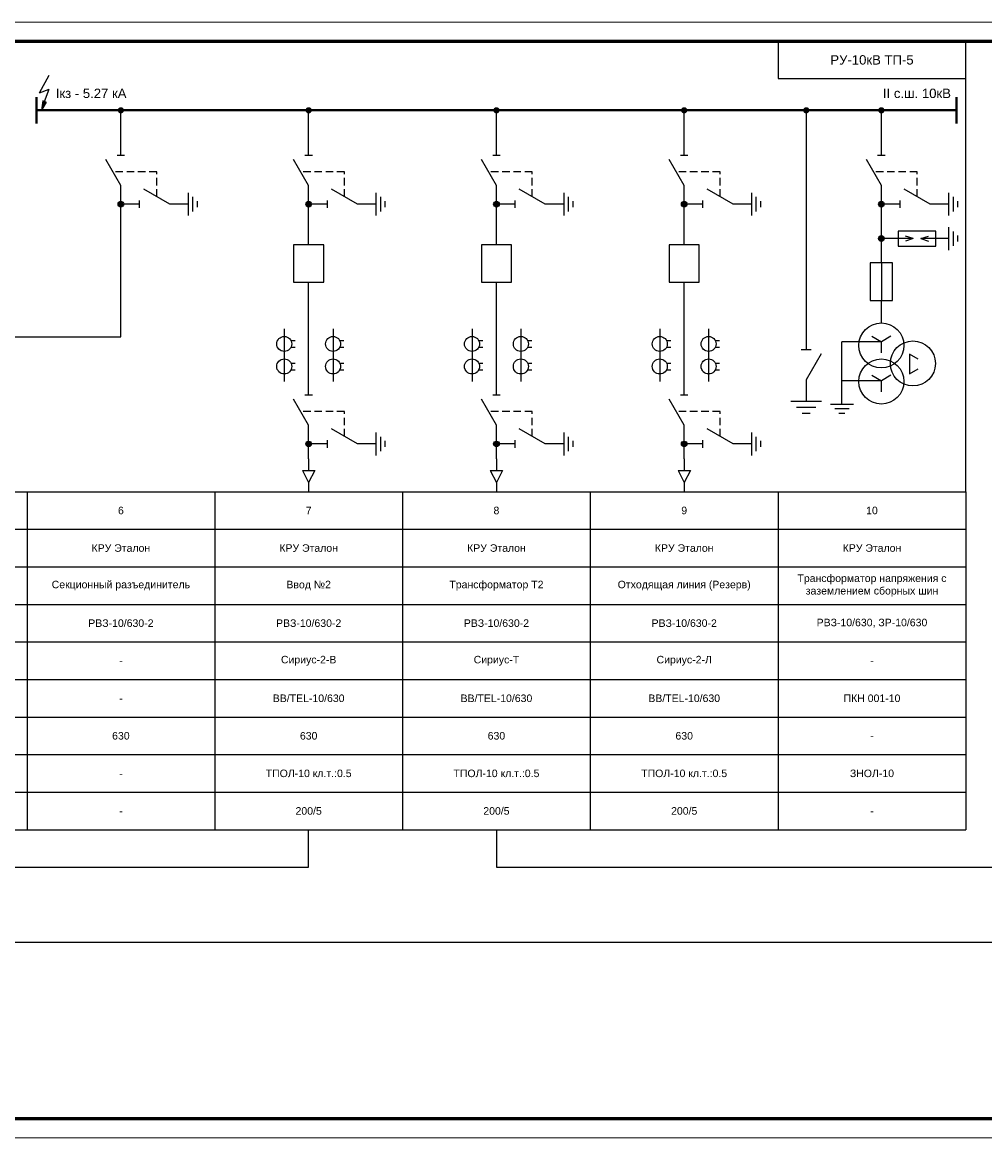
# Model space of a CAD drawing. Header units: millimetres. Extents: x 523209 to 536718, y -48289 to -47398.
# Tile 13 of 116: x 526923 to 527179, y -47992 to -47695. Entities that reach past the tile are written whole.
import ezdxf
from ezdxf.enums import TextEntityAlignment as Align

# ---------------------------------------------------------------- set-up
doc = ezdxf.new("R2010")
doc.units = ezdxf.units.MM
doc.linetypes.add('DASHED', pattern=[19.05, 12.7, -6.35])
doc.linetypes.add('JIS_02_2.0', pattern=[3, 2, -1])
for name, color, linetype, lineweight in [('ВК-линия контур', 132, 'Continuous', 15), ('ВК-линия толстая', 30, 'Continuous', 60), ('ВК-Текст', 1, 'Continuous', 30), ('электрика', 1, 'Continuous', 40)]:
    doc.layers.add(name, color=color, linetype=linetype, lineweight=lineweight)
doc.styles.get("Standard").update_dxf_attribs({"font": 'arial.ttf'})

# ---------------------------------------------------------------- blocks, each defined once
blk = doc.blocks.new('*T363')
at = {"layer": 'электрика', "color": 0, "linetype": 'ByBlock', "lineweight": -2, "ltscale": 0.5, "transparency": 16777216}
for p, q in [((0, 0), (50, 0)), ((0, 0), (0, -90)), ((50, 0), (50, -90)), ((0, -10), (50, -10)), ((0, -20), (50, -20)), ((0, -30), (50, -30)), ((0, -40), (50, -40)), ((0, -50), (50, -50)), ((0, -60), (50, -60)), ((0, -70), (50, -70)), ((0, -80), (50, -80)), ((0, -90), (50, -90))]:
    blk.add_line(p, q, dxfattribs=at)
at = {"layer": 'электрика', "color": 0, "lineweight": 0, "ltscale": 0.5, "transparency": 16777216, "char_height": 2, "width": 47.2559, "attachment_point": 5}
for s, insert in [('5', (25, -5)), ('КРУ Эталон ', (25, -15)), ('Секционный выключатель', (25, -25)), ('РВЗ-10/630-2', (25, -35)), ('Сириус-2-С', (25, -45)), ('BB/TEL-10/630', (25, -55)), ('630', (25, -65)), ('\\A1;ТПОЛ-10 кл.т.:0.5', (25, -75)), ('\\A1;200/5 ', (25, -85))]:
    blk.add_mtext(s, dxfattribs=dict(at, insert=insert))
blk = doc.blocks.new('*U31')
at = {"linetype": 'ByBlock', "lineweight": -2}
h = blk.add_hatch(color=0, dxfattribs=at)
h.dxf.hatch_style = 1
h.paths.add_polyline_path([(-12.25, 0, 1), (-13.75, 0, 1)])
at = {"color": 0, "linetype": 'ByBlock', "lineweight": -2}
for p, q in [((-8, 0), (-1.07, 4)), ((-48.33, 0), (-13.75, 0)), ((-12.25, 0), (-8, 0)), ((0, -1), (0, 1)), ((0, 0), (12, 0)), ((-13, -5), (-13, -0.75)), ((-14, -5), (-12, -5)), ((-13, -13), (-9, -6.07)), ((-13, -18), (-13, -13)), ((-16.05, -18), (-9.95, -18)), ((-14.93, -19.2), (-11.07, -19.2)), ((-13.8, -20.4), (-12.2, -20.4))]:
    blk.add_line(p, q, dxfattribs=at)
at = {"color": 0, "linetype": 'JIS_02_2.0', "lineweight": -2}
for p, q in [((-4.39, -9.54), (-4.39, 2.09)), ((-11, -9.54), (-4.39, -9.54))]:
    blk.add_line(p, q, dxfattribs=at)
at = {"color": 0, "linetype": 'ByBlock', "lineweight": -2}
blk.add_circle((-13, 0), 0.75, dxfattribs=at)
blk = doc.blocks.new('*T365')
at = {"layer": 'электрика', "color": 0, "linetype": 'ByBlock', "lineweight": -2, "ltscale": 0.5, "transparency": 16777216}
for p, q in [((0, 0), (50, 0)), ((0, 0), (0, -90)), ((50, 0), (50, -90)), ((0, -10), (50, -10)), ((0, -20), (50, -20)), ((0, -30), (50, -30)), ((0, -40), (50, -40)), ((0, -50), (50, -50)), ((0, -60), (50, -60)), ((0, -70), (50, -70)), ((0, -80), (50, -80)), ((0, -90), (50, -90))]:
    blk.add_line(p, q, dxfattribs=at)
at = {"layer": 'электрика', "color": 0, "lineweight": 0, "ltscale": 0.5, "transparency": 16777216, "char_height": 2, "width": 47.2559, "attachment_point": 5}
for s, insert in [('6', (25, -5)), ('КРУ Эталон ', (25, -15)), ('Секционный разъединитель', (25, -25)), ('РВЗ-10/630-2', (25, -35)), ('-', (25, -45)), ('-', (25, -55)), ('630', (25, -65)), ('\\A1;-', (25, -75)), ('\\A1;-', (25, -85))]:
    blk.add_mtext(s, dxfattribs=dict(at, insert=insert))
blk = doc.blocks.new('*U6')
at = {"color": 0, "linetype": 'ByBlock', "lineweight": -2}
for p, q in [((-6.5, 4), (-6.5, -10)), ((6.5, 4), (6.5, -10)), ((-4.71, 0.9), (-3.6, 0.9)), ((8.29, 0.9), (9.4, 0.9)), ((-4.71, -0.9), (-3.6, -0.9)), ((8.29, -0.9), (9.4, -0.9)), ((-4.71, -5.1), (-3.6, -5.1)), ((8.29, -5.1), (9.4, -5.1)), ((-4.71, -6.9), (-3.6, -6.9)), ((8.29, -6.9), (9.4, -6.9))]:
    blk.add_line(p, q, dxfattribs=at)
for centre in [(-6.5, 0), (6.5, 0), (-6.5, -6), (6.5, -6)]:
    blk.add_circle(centre, 2, dxfattribs=at)
blk = doc.blocks.new('*U10')
at = {"linetype": 'ByBlock', "lineweight": -2}
h = blk.add_hatch(color=0, dxfattribs=at)
h.dxf.hatch_style = 1
h.paths.add_polyline_path([(-12.25, 0, 1), (-13.75, 0, 1)])
at = {"color": 0, "linetype": 'ByBlock', "lineweight": -2}
for p, q in [((-8, 0), (-1.07, 4)), ((-18, 0), (-13.75, 0)), ((-12.25, 0), (-8, 0)), ((0, -1), (0, 1)), ((0, 0), (12, 0)), ((-13, -5), (-13, -0.75)), ((-14, -5), (-12, -5)), ((-13, -13), (-9, -6.07)), ((-13, -18), (-13, -13)), ((-16.05, -18), (-9.95, -18)), ((-14.93, -19.2), (-11.07, -19.2)), ((-13.8, -20.4), (-12.2, -20.4))]:
    blk.add_line(p, q, dxfattribs=at)
at = {"color": 0, "linetype": 'JIS_02_2.0', "lineweight": -2}
for p, q in [((-4.39, -9.54), (-4.39, 2.09)), ((-11, -9.54), (-4.39, -9.54))]:
    blk.add_line(p, q, dxfattribs=at)
at = {"color": 0, "linetype": 'ByBlock', "lineweight": -2}
blk.add_circle((-13, 0), 0.75, dxfattribs=at)
blk = doc.blocks.new('*U14')
at = {"linetype": 'ByBlock', "lineweight": -2}
h = blk.add_hatch(color=0, dxfattribs=at)
h.dxf.hatch_style = 1
h.paths.add_polyline_path([(-12.25, 0, 1), (-13.75, 0, 1)])
at = {"color": 0, "linetype": 'ByBlock', "lineweight": -2}
for p, q in [((-8, 0), (-1.07, 4)), ((-16.94, 0), (-13.75, 0)), ((-12.25, 0), (-8, 0)), ((0, -1), (0, 1)), ((0, 0), (4.25, 0)), ((-13, -5), (-13, -0.75)), ((-14, -5), (-12, -5)), ((-13, -13), (-9, -6.07)), ((-13, -18), (-13, -13)), ((-16.05, -18), (-9.95, -18)), ((-14.93, -19.2), (-11.07, -19.2)), ((-13.8, -20.4), (-12.2, -20.4))]:
    blk.add_line(p, q, dxfattribs=at)
at = {"color": 0, "linetype": 'JIS_02_2.0', "lineweight": -2}
for p, q in [((-4.39, -9.54), (-4.39, 2.09)), ((-11, -9.54), (-4.39, -9.54))]:
    blk.add_line(p, q, dxfattribs=at)
at = {"color": 0, "linetype": 'ByBlock', "lineweight": -2}
blk.add_circle((-13, 0), 0.75, dxfattribs=at)
blk = doc.blocks.new('*U16')
at = {"color": 0, "linetype": 'ByBlock', "lineweight": -2}
for p, q in [((0, 5), (0, 17.5)), ((0, -34.1), (0, -5))]:
    blk.add_line(p, q, dxfattribs=at)
blk.add_lwpolyline([(-4, -5), (4, -5), (4, 5), (-4, 5)], close=True, dxfattribs=at)
blk = doc.blocks.new('*U15')
at = {"color": 0, "linetype": 'ByBlock', "lineweight": -2}
for p, q in [((0, 2.16), (0, -1)), ((-1.65, -1), (1.65, -1)), ((-1.65, -1), (0, -4.13)), ((1.65, -1), (0, -4.13)), ((0, -4.13), (0, -6.63))]:
    blk.add_line(p, q, dxfattribs=at)
blk = doc.blocks.new('*T366')
at = {"layer": 'электрика', "color": 0, "linetype": 'ByBlock', "lineweight": -2, "ltscale": 0.5, "transparency": 16777216}
for p, q in [((0, 0), (50, 0)), ((0, 0), (0, -90)), ((50, 0), (50, -90)), ((0, -10), (50, -10)), ((0, -20), (50, -20)), ((0, -30), (50, -30)), ((0, -40), (50, -40)), ((0, -50), (50, -50)), ((0, -60), (50, -60)), ((0, -70), (50, -70)), ((0, -80), (50, -80)), ((0, -90), (50, -90))]:
    blk.add_line(p, q, dxfattribs=at)
at = {"layer": 'электрика', "color": 0, "lineweight": 0, "ltscale": 0.5, "transparency": 16777216, "char_height": 2, "width": 47.2559, "attachment_point": 5}
for s, insert in [('7', (25, -5)), ('КРУ Эталон ', (25, -15)), ('Ввод №2', (25, -25)), ('РВЗ-10/630-2', (25, -35)), ('Сириус-2-В', (25, -45)), ('BB/TEL-10/630', (25, -55)), ('630', (25, -65)), ('\\A1;ТПОЛ-10 кл.т.:0.5', (25, -75)), ('\\A1;200/5 ', (25, -85))]:
    blk.add_mtext(s, dxfattribs=dict(at, insert=insert))
blk = doc.blocks.new('*T367')
at = {"layer": 'электрика', "color": 0, "linetype": 'ByBlock', "lineweight": -2, "ltscale": 0.5, "transparency": 16777216}
for p, q in [((0, 0), (50, 0)), ((0, 0), (0, -90)), ((50, 0), (50, -90)), ((0, -10), (50, -10)), ((0, -20), (50, -20)), ((0, -30), (50, -30)), ((0, -40), (50, -40)), ((0, -50), (50, -50)), ((0, -60), (50, -60)), ((0, -70), (50, -70)), ((0, -80), (50, -80)), ((0, -90), (50, -90))]:
    blk.add_line(p, q, dxfattribs=at)
at = {"layer": 'электрика', "color": 0, "lineweight": 0, "ltscale": 0.5, "transparency": 16777216, "char_height": 2, "width": 47.2559, "attachment_point": 5}
for s, insert in [('8', (25, -5)), ('КРУ Эталон ', (25, -15)), ('Трансформатор Т2', (25, -25)), ('РВЗ-10/630-2', (25, -35)), ('Сириус-Т', (25, -45)), ('BB/TEL-10/630', (25, -55)), ('630', (25, -65)), ('\\A1;ТПОЛ-10 кл.т.:0.5', (25, -75)), ('\\A1;200/5 ', (25, -85))]:
    blk.add_mtext(s, dxfattribs=dict(at, insert=insert))
blk = doc.blocks.new('*T368')
at = {"layer": 'электрика', "color": 0, "linetype": 'ByBlock', "lineweight": -2, "ltscale": 0.5, "transparency": 16777216}
for p, q in [((0, 0), (50, 0)), ((0, 0), (0, -90)), ((50, 0), (50, -90)), ((0, -10), (50, -10)), ((0, -20), (50, -20)), ((0, -30), (50, -30)), ((0, -40), (50, -40)), ((0, -50), (50, -50)), ((0, -60), (50, -60)), ((0, -70), (50, -70)), ((0, -80), (50, -80)), ((0, -90), (50, -90))]:
    blk.add_line(p, q, dxfattribs=at)
at = {"layer": 'электрика', "color": 0, "lineweight": 0, "ltscale": 0.5, "transparency": 16777216, "char_height": 2, "width": 47.2559, "attachment_point": 5}
for s, insert in [('9', (25, -5)), ('КРУ Эталон ', (25, -15)), ('Отходящая линия (Резерв)', (25, -25)), ('РВЗ-10/630-2', (25, -35)), ('Сириус-2-Л', (25, -45)), ('BB/TEL-10/630', (25, -55)), ('630', (25, -65)), ('\\A1;ТПОЛ-10 кл.т.:0.5', (25, -75)), ('\\A1;200/5 ', (25, -85))]:
    blk.add_mtext(s, dxfattribs=dict(at, insert=insert))
blk = doc.blocks.new('*T369')
at = {"layer": 'электрика', "color": 0, "linetype": 'ByBlock', "lineweight": -2, "ltscale": 0.5, "transparency": 16777216}
for p, q in [((0, 0), (50, 0)), ((0, 0), (0, -90)), ((50, 0), (50, -90)), ((0, -10), (50, -10)), ((0, -20), (50, -20)), ((0, -30), (50, -30)), ((0, -40), (50, -40)), ((0, -50), (50, -50)), ((0, -60), (50, -60)), ((0, -70), (50, -70)), ((0, -80), (50, -80)), ((0, -90), (50, -90))]:
    blk.add_line(p, q, dxfattribs=at)
at = {"layer": 'электрика', "color": 0, "lineweight": 0, "ltscale": 0.5, "transparency": 16777216, "char_height": 2, "width": 47.2559, "attachment_point": 5}
for s, insert in [('10', (25, -5)), ('КРУ Эталон ', (25, -15)), ('Трансформатор напряжения с заземлением сборных шин', (25, -25)), ('РВЗ-10/630, ЗР-10/630', (25, -35)), ('-', (25, -45)), ('ПКН 001-10', (25, -55)), ('-', (25, -65)), ('\\A1;ЗНОЛ-10', (25, -75)), ('\\A1;-', (25, -85))]:
    blk.add_mtext(s, dxfattribs=dict(at, insert=insert))
blk = doc.blocks.new('*U20')
at = {"color": 0, "linetype": 'ByBlock', "lineweight": -2}
for p, q in [((0.8, 3), (6, 0)), ((10.25, -3.05), (10.25, 3.05)), ((-47.81, 0), (0, 0)), ((0, 1), (0, -1)), ((11.45, -1.93), (11.45, 1.92)), ((12.65, -0.8), (12.65, 0.8)), ((6, 0), (10.25, 0))]:
    blk.add_line(p, q, dxfattribs=at)
blk = doc.blocks.new('*U29')
at = {"linetype": 'ByBlock', "lineweight": -2}
h = blk.add_hatch(color=0, dxfattribs=at)
h.dxf.hatch_style = 1
h.paths.add_polyline_path([(-12.25, 0, 1), (-13.75, 0, 1)])
at = {"color": 0, "linetype": 'ByBlock', "lineweight": -2}
for p, q in [((-8, 0), (-1.07, 4)), ((-22.16, 0), (-13.75, 0)), ((-12.25, 0), (-8, 0)), ((0, -1), (0, 1)), ((0, 0), (12, 0)), ((-13, -5), (-13, -0.75)), ((-14, -5), (-12, -5)), ((-13, -13), (-9, -6.07)), ((-13, -18), (-13, -13)), ((-16.05, -18), (-9.95, -18)), ((-14.93, -19.2), (-11.07, -19.2)), ((-13.8, -20.4), (-12.2, -20.4))]:
    blk.add_line(p, q, dxfattribs=at)
at = {"color": 0, "linetype": 'JIS_02_2.0', "lineweight": -2}
for p, q in [((-4.39, -9.54), (-4.39, 2.09)), ((-11, -9.54), (-4.39, -9.54))]:
    blk.add_line(p, q, dxfattribs=at)
at = {"color": 0, "linetype": 'ByBlock', "lineweight": -2}
blk.add_circle((-13, 0), 0.75, dxfattribs=at)
blk = doc.blocks.new('*U28')
at = {"color": 0, "linetype": 'ByBlock', "lineweight": -2}
for p, q in [((0, 5), (0, 11.45)), ((0, 5), (0, -5)), ((0, -8), (0, -5))]:
    blk.add_line(p, q, dxfattribs=at)
blk.add_lwpolyline([(-3, -5), (3, -5), (3, 5), (-3, 5)], close=True, dxfattribs=at)
blk = doc.blocks.new('*U26')
at = {"color": 0, "linetype": 'ByBlock', "lineweight": -2}
for p, q in [((0, 5), (0, 9.5)), ((0, 1), (-0.68, 3.09)), ((0, 1), (0, 5)), ((0, 1), (0.68, 3.09)), ((0, -1), (-0.68, -3.09)), ((0, -5), (0, -1)), ((0, -1), (0.68, -3.09)), ((0, -8.5), (0, -5)), ((-3.05, -8.5), (3.05, -8.5)), ((-1.92, -9.7), (1.92, -9.7)), ((-0.8, -10.9), (0.8, -10.9))]:
    blk.add_line(p, q, dxfattribs=at)
blk.add_lwpolyline([(-2, -5), (2, -5), (2, 5), (-2, 5)], close=True, dxfattribs=at)
blk = doc.blocks.new('*U25')
at = {"color": 0, "linetype": 'ByBlock', "lineweight": -2}
for p, q in [((0, 0), (0, 16.6)), ((-3.05, 0), (3.05, 0)), ((-1.925, -1.2), (1.925, -1.2)), ((-0.8, -2.4), (0.8, -2.4))]:
    blk.add_line(p, q, dxfattribs=at)
blk = doc.blocks.new('ТН')
at = {"color": 0, "linetype": 'ByBlock', "lineweight": -2}
for p, q in [((0, 10.8), (0, 13.8)), ((-2.56, 7.28), (0, 5.8)), ((2.56, 7.28), (0, 5.8)), ((0, 5.8), (-10.5, 5.8)), ((0, 2.84), (0, 5.8)), ((0, -4.61), (-10.5, -4.61)), ((-2.56, -3.13), (0, -4.61)), ((2.56, -3.13), (0, -4.61)), ((0, -7.57), (0, -4.61))]:
    blk.add_line(p, q, dxfattribs=at)
blk.add_lwpolyline([(9.83, 1.11), (7.48, 2.46), (7.48, -2.74), (9.83, -1.39)], dxfattribs=at)
for centre in [(0, 4.8), (8.4, 0), (0, -4.8)]:
    blk.add_circle(centre, 6, dxfattribs=at)
blk.add_blockref('*U25', (-10.5, -10.8), dxfattribs=at)
blk = doc.blocks.new('Узел')
at = {"linetype": 'ByBlock', "lineweight": -2}
h = blk.add_hatch(color=0, dxfattribs=at)
h.dxf.hatch_style = 1
h.paths.add_polyline_path([(0.75, 0, 1), (-0.75, 0, 1)])
at = {"color": 0, "linetype": 'ByBlock', "lineweight": -2}
blk.add_circle((0, 0), 0.75, dxfattribs=at)
blk = doc.blocks.new('*U33')
at = {"layer": 'ВК-линия контур', "color": 0}
for p, q in [((-1051, 297), (0, 297)), ((0, 0), (-1051, 0))]:
    blk.add_line(p, q, dxfattribs=at)
at = {"layer": 'ВК-линия толстая', "color": 0}
blk.add_lwpolyline([(-1031, 5), (-1031, 292), (-5, 292), (-5, 5)], close=True, dxfattribs=at)
at = {"layer": 'ВК-Текст', "color": 0}
blk.add_attdef('ЛИСТ_АЛ', text='', height=2.5, dxfattribs=at).set_placement((-10, 288.5), align=Align.MIDDLE_CENTER)
at = {"layer": 'ВК-Текст', "color": 0, "ltscale": 0.5}
blk.add_attdef('ВЕРХНИЙ_ШИФР', text='', height=0.000005, rotation=180, dxfattribs=at).set_placement((-1031, 278), align=Align.MIDDLE_CENTER)
at = {"layer": 'ВК-Текст', "color": 0, "flags": 12}
blk.add_attdef('ФОРМАТ_ЛИСТА', (-42, 1.56), '', height=2.5, dxfattribs=at)
blk = doc.blocks.new('КЗ')
at = {"linetype": 'ByBlock', "lineweight": -2}
h = blk.add_hatch(color=0, dxfattribs=at)
h.dxf.hatch_style = 1
h.paths.add_polyline_path([(1.02, -5.86), (-0.71, -5.23), (-1.55, -10.23)])
for p, q in [((-2.53, -0.99), (2.53, 8.56)), ((-2.53, -0.99), (2.53, 0.99)), ((0.15, -5.54), (2.53, 0.99))]:
    blk.add_line(p, q)
at = {"color": 0, "linetype": 'ByBlock', "lineweight": -2}
for p, q in [((-0.71, -5.23), (-1.55, -10.23)), ((1.02, -5.86), (-1.55, -10.23)), ((1.02, -5.86), (-0.71, -5.23))]:
    blk.add_line(p, q, dxfattribs=at)

msp = doc.modelspace()

# ---------------------------------------------------------------- linework, layer by layer
at = {"color": 0}
msp.add_line((527171.61393, -47718.11678), (526926.61393, -47718.11678), dxfattribs=at)
msp.add_line((526899.11393, -47778.4457), (526949.11393, -47778.4457))
at = {"color": 7, "linetype": 'DASHED', "ltscale": 50}
msp.add_lwpolyline([(526674.11393, -47699.68781), (526674.11393, -47819.68781), (527174.11393, -47819.68781), (527174.11393, -47699.68781), (526674.11393, -47699.68781)], dxfattribs=at)
at = {"color": 0, "ltscale": 150}
msp.add_lwpolyline([(527124.11403, -47699.68774), (527124.11403, -47709.68774), (527174.11403, -47709.68774), (527174.11403, -47699.68774), (527124.11403, -47699.68774)], dxfattribs=at)
for points in [[(527049.11393, -47909.68781), (527049.11393, -47919.68774), (527199.15502, -47919.68774), (527199.15502, -47725.87915), (527199.15502, -47715.87915), (527338.04314, -47715.87915)], [(527273.04314, -47725.87915), (527209.15502, -47725.87915), (527209.15502, -47929.68774), (527209.15502, -47939.68774), (526799.11393, -47939.68774), (526799.11393, -47909.68781)], [(526468.11403, -47909.68774), (526468.11403, -47919.68774), (526999.11393, -47919.68774), (526999.11393, -47909.68774)]]:
    msp.add_lwpolyline(points)
at = {"color": 0, "const_width": 0.83074}
for points in [[(526948.69856, -47718.11678, 1), (526949.5293, -47718.11678, 1)], [(526998.69856, -47718.11678, 1), (526999.5293, -47718.11678, 1)], [(527048.69856, -47718.11678, 1), (527049.5293, -47718.11678, 1)], [(527098.69856, -47718.11678, 1), (527099.5293, -47718.11678, 1)], [(527131.19856, -47718.11678, 1), (527132.0293, -47718.11678, 1)], [(527151.19856, -47718.11678, 1), (527152.0293, -47718.11678, 1)]]:
    msp.add_lwpolyline(points, format="xyb", close=True, dxfattribs=at)
at = {"layer": 'электрика', "color": 0}
for p, q in [((526926.61393, -47714.60115), (526926.61393, -47721.6324)), ((527171.61393, -47714.60115), (527171.61393, -47721.6324)), ((527171.61393, -47718.11678), (526926.61393, -47718.11678))]:
    msp.add_line(p, q, dxfattribs=at)

# ---------------------------------------------------------------- block references
for name, p in [('*U33', (527424.11413, -47991.68774)), ('*U16', (526999.11393, -47758.89724)), ('*U16', (527049.11393, -47758.89724)), ('*U16', (527099.11393, -47758.89724)), ('Узел', (527151.61393, -47752.27568)), ('*U28', (527151.61393, -47763.73021)), ('ТН', (527151.61393, -47785.53021)), ('*U6', (526999.11393, -47780.32806)), ('*U6', (527049.11393, -47780.32806)), ('*U6', (527099.11393, -47780.32806)), ('*U15', (526999.11393, -47813.05492)), ('*U15', (527049.11393, -47813.05492)), ('*U15', (527099.11393, -47813.05492)), ('*T363', (526874.11393, -47819.68781)), ('*T365', (526924.11393, -47819.68781)), ('*T366', (526974.11393, -47819.68781)), ('*T367', (527024.11393, -47819.68781)), ('*T368', (527074.11393, -47819.68781)), ('*T369', (527124.11393, -47819.68781))]:
    msp.add_blockref(name, p)
at = {"color": 0, "xscale": 0.5, "yscale": 0.5, "zscale": 0.5}
msp.add_blockref('КЗ', (526928.72866, -47713.00057), dxfattribs=at)
for name, p, rotation in [('*U31', (526949.11393, -47730.11678), 90), ('*U10', (526999.11393, -47730.11678), 90), ('*U10', (527049.11393, -47730.11678), 90), ('*U10', (527099.11393, -47730.11678), 90), ('*U29', (527151.61393, -47730.11678), 90), ('*U26', (527161.11393, -47752.27568), 89.99999999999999), ('*U14', (526999.11393, -47793.96368), 90), ('*U14', (527049.11393, -47793.96368), 90), ('*U14', (527099.11393, -47793.96368), 90)]:
    msp.add_blockref(name, p, dxfattribs=dict(rotation=rotation))
at = {"xscale": 1.333333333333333, "yscale": 1.333333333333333, "zscale": 1.333333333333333, "rotation": 270}
msp.add_blockref('*U20', (527131.61393, -47781.86355), dxfattribs=at)

# ---------------------------------------------------------------- texts
at = {"color": 0}
for s, p in [('РУ-10кВ ТП-5', (527149.11403, -47704.68774)), ('Iкз - 5.27 кА', (526941.1891, -47713.60115)), ('II с.ш. 10кВ', (527161.08588, -47713.60108))]:
    msp.add_text(s, height=2.5, dxfattribs=at).set_placement(p, align=Align.MIDDLE_CENTER)

doc.saveas('drawing.dxf')
